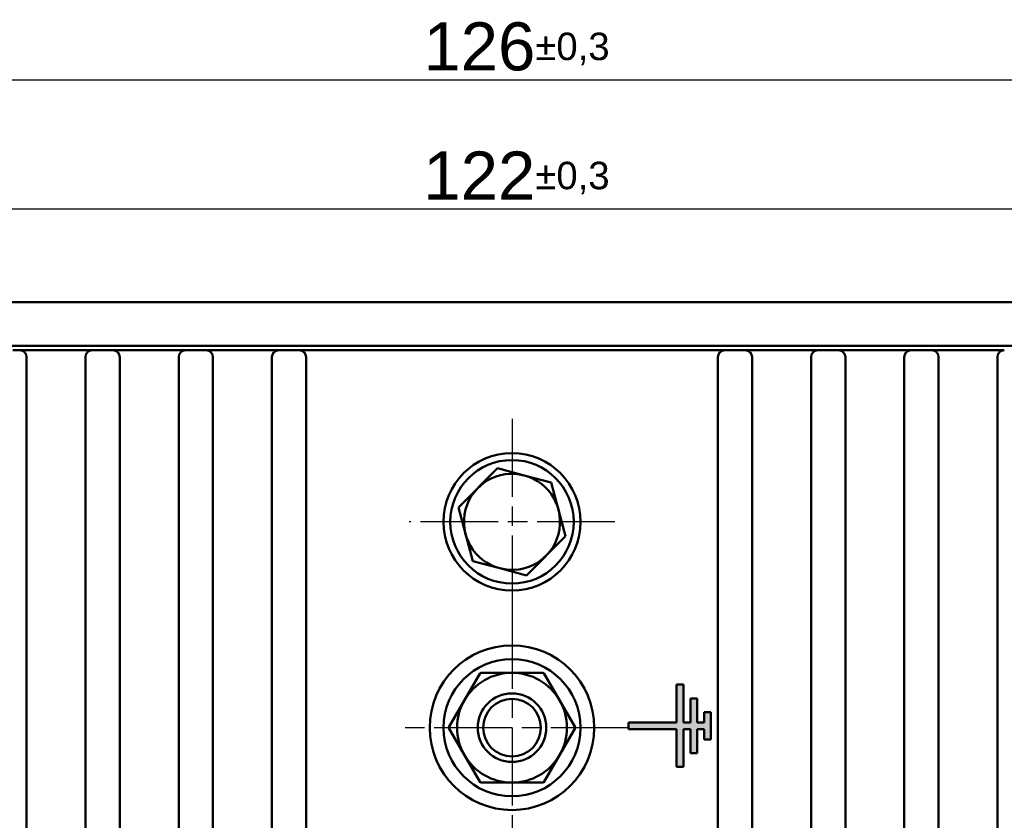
# Model space of a CAD drawing. Header units: millimetres. Extents: x 21 to 365, y 37 to 289.
# Tile 8 of 14: x 68 to 140, y 74 to 132. Entities that reach past the tile are written whole.
import ezdxf

# ---------------------------------------------------------------- set-up
doc = ezdxf.new("R2010")
doc.units = ezdxf.units.MM
doc.linetypes.add('CHAIN', pattern=[0.3543, 0.2362, -0.0295, 0.0591, -0.0295])
doc.linetypes.add('LONG_DASH_DOTTED', pattern=[0.3001, 0.2362, -0.0295, 0.0049, -0.0295])
for name, color, linetype, lineweight in [('Arêtes visibles(GABARIT)', 7, 'Continuous', 50), ('Cotes(GABARIT)', 7, 'Continuous', 25), ("Géométrie d'esquisse(GABARIT)", 7, 'Continuous', 50), ('Hachures', 179, 'Continuous', 9), ('Marque de centre(GABARIT)', 7, 'LONG_DASH_DOTTED', 25)]:
    doc.layers.add(name, color=color, linetype=linetype, lineweight=lineweight)
doc.styles.add('Courant-BSI', font='arial.ttf')
doc.dimstyles.new('MS-Relais', dxfattribs={"dimtxt": 3.5, "dimasz": 2.5, "dimexe": 2, "dimexo": 2, "dimgap": 0.3, "dimtad": 1, "dimtoh": 1, "dimrnd": 1e-08, "dimtxsty": 'Courant-BSI', "dimcen": 0.09, "dimdle": 6, "dimclrd": 7, "dimclre": 7, "dimclrt": 7, "dimazin": 2, "dimtfac": 0.571429, "dimtmove": 0, "dimatfit": 3, "dimfxl": 1, "dimtolj": 1, "dimlwd": 25, "dimlwe": 25, "dimarcsym": 0})

# ---------------------------------------------------------------- blocks, each defined once
blk = doc.blocks.new('*D26')
at = {"layer": 'Cotes(GABARIT)', "color": 7, "linetype": 'Continuous', "lineweight": 25}
for p, q in [((42.902, 88.578), (42.902, 120.535)), ((164.901, 88.579), (164.901, 120.535)), ((162.401, 118.535), (45.402, 118.535))]:
    blk.add_line(p, q, dxfattribs=at)
at = {"layer": 'Cotes(GABARIT)', "color": 7, "linetype": 'Continuous'}
for points in [[(45.402, 118.951), (45.402, 118.118), (42.902, 118.535)], [(162.401, 118.951), (162.401, 118.118), (164.901, 118.535)]]:
    blk.add_solid(points, dxfattribs=at)
at = {"layer": 'Defpoints', "color": 0, "linetype": 'Continuous'}
for p in [(42.902, 118.535), (42.902, 86.578), (164.901, 86.579)]:
    blk.add_point(p, dxfattribs=at)
at = {"layer": 'Cotes(GABARIT)', "color": 7, "linetype": 'Continuous', "lineweight": 25, "insert": (97.443, 122.744), "char_height": 3.5, "attachment_point": 1, "style": 'Courant-BSI'}
blk.add_mtext('\\A1;122{\\H2.000000;±0,3}', dxfattribs=at)
blk = doc.blocks.new('*D27')
at = {"layer": 'Cotes(GABARIT)', "color": 7, "linetype": 'Continuous', "lineweight": 25}
for p, q in [((40.902, 88.578), (40.902, 129.944)), ((166.902, 86.079), (166.902, 129.944)), ((164.402, 127.944), (43.402, 127.944))]:
    blk.add_line(p, q, dxfattribs=at)
at = {"layer": 'Cotes(GABARIT)', "color": 7, "linetype": 'Continuous'}
for points in [[(43.402, 128.361), (43.402, 127.528), (40.902, 127.944)], [(164.402, 128.361), (164.402, 127.528), (166.902, 127.944)]]:
    blk.add_solid(points, dxfattribs=at)
at = {"layer": 'Defpoints', "color": 0, "linetype": 'Continuous'}
for p in [(40.902, 127.944), (40.902, 86.578), (166.902, 84.079)]:
    blk.add_point(p, dxfattribs=at)
at = {"layer": 'Cotes(GABARIT)', "color": 7, "linetype": 'Continuous', "lineweight": 25, "insert": (97.444, 132.154), "char_height": 3.5, "attachment_point": 1, "style": 'Courant-BSI'}
blk.add_mtext('\\A1;126{\\H2.000000;±0,3}', dxfattribs=at)

msp = doc.modelspace()

# ---------------------------------------------------------------- hatches: boundary and pattern name
at = {"layer": 'Hachures'}
msp.add_hatch(color=7, dxfattribs=at).paths.add_polyline_path([(112.402, 81.146), (112.402, 80.646), (115.902, 80.646), (115.902, 77.896), (116.402, 77.896), (116.402, 80.646), (116.902, 80.646), (116.902, 78.896), (117.402, 78.896), (117.402, 80.646), (117.902, 80.646), (117.902, 79.896), (118.402, 79.896), (118.402, 81.896), (117.902, 81.896), (117.902, 81.146), (117.402, 81.146), (117.402, 82.896), (116.902, 82.896), (116.902, 81.146), (116.402, 81.146), (116.402, 83.896), (115.902, 83.896), (115.902, 81.146)])

# ---------------------------------------------------------------- linework, layer by layer
at = {"layer": 'Arêtes visibles(GABARIT)'}
for p, q in [((157.902, 111.758), (49.902, 111.758)), ((146.802, 108.589), (61.002, 108.589)), ((67.523, 108.258), (68.023, 108.258)), ((68.916, 108.258), (68.023, 108.258)), ((68.523, 53.758), (68.523, 107.758)), ((69.209, 108.258), (68.916, 108.258)), ((73.316, 108.258), (69.209, 108.258)), ((72.816, 107.758), (72.816, 53.758)), ((73.316, 108.258), (73.816, 108.258)), ((74.316, 108.258), (73.816, 108.258)), ((74.316, 108.258), (74.816, 108.258)), ((75.709, 108.258), (74.816, 108.258)), ((75.316, 53.758), (75.316, 107.758)), ((76.002, 108.258), (75.709, 108.258)), ((80.109, 108.258), (76.002, 108.258)), ((79.609, 107.758), (79.609, 53.758)), ((80.109, 108.258), (80.609, 108.258)), ((81.109, 108.258), (80.609, 108.258)), ((81.109, 108.258), (81.609, 108.258)), ((82.502, 108.258), (81.609, 108.258)), ((82.109, 53.758), (82.109, 107.758)), ((82.795, 108.258), (82.502, 108.258)), ((86.902, 108.258), (82.795, 108.258)), ((86.402, 107.758), (86.402, 53.758)), ((86.902, 108.258), (87.402, 108.258)), ((87.902, 108.258), (87.402, 108.258)), ((87.902, 108.258), (88.402, 108.258)), ((89.402, 108.258), (88.402, 108.258)), ((88.902, 53.758), (88.902, 107.758)), ((118.402, 108.258), (89.402, 108.258)), ((119.402, 108.258), (118.402, 108.258)), ((118.902, 107.758), (118.902, 53.758)), ((119.402, 108.258), (119.902, 108.258)), ((120.402, 108.258), (119.902, 108.258)), ((120.402, 108.258), (120.902, 108.258)), ((125.009, 108.258), (120.902, 108.258)), ((121.402, 53.758), (121.402, 107.758)), ((125.302, 108.258), (125.009, 108.258)), ((126.195, 108.258), (125.302, 108.258)), ((125.695, 107.758), (125.695, 53.758)), ((126.195, 108.258), (126.695, 108.258)), ((127.195, 108.258), (126.695, 108.258)), ((127.195, 108.258), (127.695, 108.258)), ((131.802, 108.258), (127.695, 108.258)), ((128.195, 53.758), (128.195, 107.758)), ((132.094, 108.258), (131.802, 108.258)), ((132.988, 108.258), (132.094, 108.258)), ((132.488, 107.758), (132.488, 53.758)), ((132.988, 108.258), (133.488, 108.258)), ((133.988, 108.258), (133.488, 108.258)), ((133.988, 108.258), (134.488, 108.258)), ((138.594, 108.258), (134.488, 108.258)), ((134.988, 53.758), (134.988, 107.758)), ((138.887, 108.258), (138.594, 108.258)), ((139.78, 108.258), (138.887, 108.258)), ((139.28, 107.758), (139.28, 53.758)), ((99.993, 96.792), (102.841, 99.659)), ((102.841, 99.659), (104.796, 99.142)), ((104.796, 99.142), (106.752, 98.625)), ((106.752, 98.625), (107.81, 94.725)), ((101.052, 92.892), (99.993, 96.792)), ((107.81, 94.725), (104.963, 91.858)), ((103.007, 92.375), (101.052, 92.892)), ((104.963, 91.858), (103.007, 92.375)), ((100.438, 82.758), (101.573, 84.726)), ((101.63, 84.758), (103.902, 84.758)), ((103.902, 84.758), (106.173, 84.758)), ((106.23, 84.726), (107.366, 82.758)), ((99.302, 80.791), (100.438, 82.758)), ((107.366, 82.758), (108.502, 80.791)), ((100.438, 78.758), (99.302, 80.726)), ((108.502, 80.726), (107.366, 78.758)), ((101.573, 76.791), (100.438, 78.758)), ((107.366, 78.758), (106.23, 76.791)), ((103.902, 76.758), (101.63, 76.758)), ((106.173, 76.758), (103.902, 76.758))]:
    msp.add_line(p, q, dxfattribs=at)
for centre, radius in [((103.902, 95.758), 5), ((103.902, 95.758), 4.5), ((103.902, 80.758), 6), ((103.902, 80.758), 5), ((103.902, 80.758), 2.5), ((103.902, 80.758), 2.1)]:
    msp.add_circle(centre, radius, dxfattribs=at)
for centre, radius, start, end in [((68.023, 107.758), 0.5, 0, 90), ((73.316, 107.758), 0.5, 90, 180), ((74.816, 107.758), 0.5, 0, 90), ((80.109, 107.758), 0.5, 90, 180), ((81.609, 107.758), 0.5, 0, 90), ((86.902, 107.758), 0.5, 90, 180), ((88.402, 107.758), 0.5, 0, 90), ((119.402, 107.758), 0.5, 90, 180), ((120.902, 107.758), 0.5, 0, 90), ((126.195, 107.758), 0.5, 90, 180), ((127.695, 107.758), 0.5, 0, 90), ((132.988, 107.758), 0.5, 90, 180), ((134.488, 107.758), 0.5, 0, 90), ((139.78, 107.758), 0.5, 90, 180), ((103.902, 95.758), 3.5, 75.19183, 255.19183), ((103.902, 95.758), 3.5, 255.19183, 75.19183), ((103.902, 80.758), 4, 90, 150), ((103.902, 80.758), 4.6, 119.59185, 120.40815), ((103.902, 80.758), 4, 30, 90), ((103.902, 80.758), 4.6, 59.59185, 60.40815), ((103.902, 80.758), 4, 150, 210), ((103.902, 80.758), 4, 330, 30), ((103.902, 80.758), 4.6, 179.59185, 180.40815), ((103.902, 80.758), 4.6, 359.59185, 0.40815), ((103.902, 80.758), 4, 210, 270), ((103.902, 80.758), 4, 270, 330), ((103.902, 80.758), 4.6, 239.59185, 240.40815), ((103.902, 80.758), 4.6, 299.59185, 300.40815)]:
    msp.add_arc(centre, radius, start, end, dxfattribs=at)
at = {"layer": "Géométrie d'esquisse(GABARIT)"}
for p, q in [((115.902, 81.146), (115.902, 83.896)), ((115.902, 83.896), (116.402, 83.896)), ((116.402, 83.896), (116.402, 81.146)), ((116.902, 81.146), (116.902, 82.896)), ((116.902, 82.896), (117.402, 82.896)), ((117.402, 82.896), (117.402, 81.146)), ((117.902, 81.896), (118.402, 81.896)), ((117.902, 81.896), (117.902, 81.146)), ((118.402, 81.896), (118.402, 79.896)), ((112.402, 81.146), (112.402, 80.646)), ((115.902, 81.146), (112.402, 81.146)), ((116.902, 81.146), (116.402, 81.146)), ((117.902, 81.146), (117.402, 81.146)), ((112.402, 80.646), (115.902, 80.646)), ((115.902, 77.896), (115.902, 80.646)), ((116.402, 80.646), (116.402, 77.896)), ((116.402, 80.646), (116.902, 80.646)), ((116.902, 78.896), (116.902, 80.646)), ((117.402, 80.646), (117.402, 78.896)), ((117.402, 80.646), (117.902, 80.646)), ((117.902, 79.896), (117.902, 80.646)), ((118.402, 80.508), (118.402, 81.008)), ((118.402, 79.896), (117.902, 79.896)), ((117.402, 78.896), (116.902, 78.896)), ((116.402, 77.896), (115.902, 77.896))]:
    msp.add_line(p, q, dxfattribs=at)
at = {"layer": 'Marque de centre(GABARIT)', "linetype": 'CHAIN', "ltscale": 23.990969}
for p, q in [((103.902, 103.258), (103.902, 88.258)), ((111.402, 95.758), (96.402, 95.758)), ((103.902, 89.258), (103.902, 72.258)), ((112.402, 80.758), (95.402, 80.758))]:
    msp.add_line(p, q, dxfattribs=at)

# ---------------------------------------------------------------- dimensions: what is measured, and where the dimension line sits
at = {"layer": 'Cotes(GABARIT)', "color": 7, "linetype": 'Continuous', "lineweight": 25}
for base, p1, p2, picture, middle in [((40.902, 127.944), (166.902, 84.079), (40.902, 86.578), '*D27', (103.902, 127.944)), ((42.902, 118.535), (164.901, 86.579), (42.902, 86.578), '*D26', (103.901, 118.535))]:
    dim = msp.add_linear_dim(base=base, p1=p1, p2=p2, angle=180, dimstyle='MS-Relais', override={"dimgap": 0.3, "dimtoh": 0, "dimdec": 2, "dimtol": 1, "dimlim": 0, "dimtp": 0.3, "dimtm": 0.3, "dimtdec": 2, "dimtofl": 0, "dimatfit": 1}, dxfattribs=at)
    dim.commit()
    dim.dimension.update_dxf_attribs({"geometry": picture, "text_midpoint": middle, "dimtype": 160})

doc.saveas('drawing.dxf')
